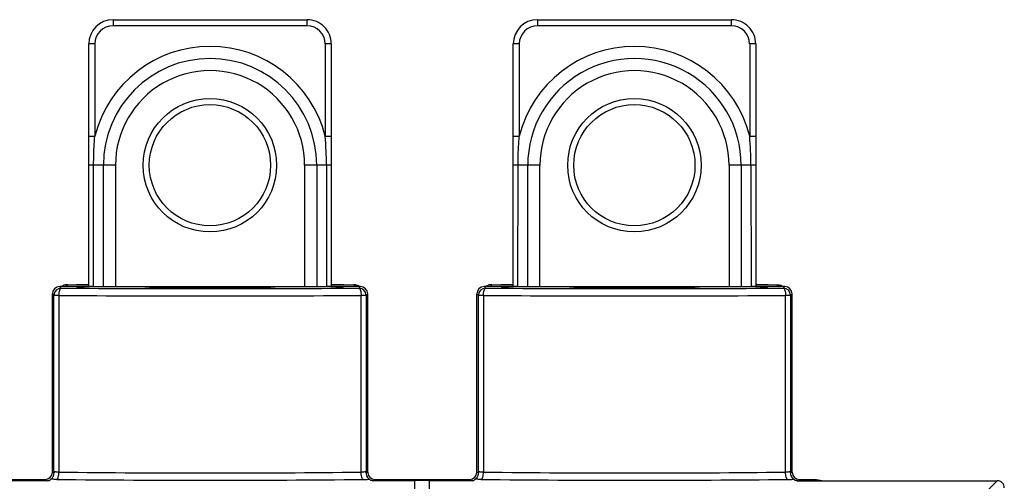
# Model space of a CAD drawing. Header units: millimetres. Extents: x 45 to 367, y 222 to 342.
# Tile 10 of 10: x 285 to 367, y 304 to 342. Entities that reach past the tile are written whole.
import ezdxf

# ---------------------------------------------------------------- set-up
doc = ezdxf.new("R2010")
doc.units = ezdxf.units.MM
doc.header["$LTSCALE"] = 36.957878
doc.layers.get('0').update_dxf_attribs({"linetype": 'CONTINUOUS'})

msp = doc.modelspace()

# ---------------------------------------------------------------- linework, layer by layer
at = {"color": 7}
for p, q in [((293.145, 341.749), (309.15, 341.749)), ((293.145, 341.749), (293.145, 341.249)), ((309.15, 341.249), (293.145, 341.249)), ((309.15, 341.249), (309.15, 341.749)), ((328.145, 341.749), (344.15, 341.749)), ((328.145, 341.749), (328.145, 341.249)), ((344.15, 341.249), (328.145, 341.249)), ((344.15, 341.249), (344.15, 341.749)), ((291.648, 339.752), (291.148, 339.752)), ((291.148, 319.751), (291.148, 339.752)), ((291.648, 339.752), (291.648, 332.155)), ((311.148, 339.752), (310.648, 339.752)), ((310.648, 339.752), (310.648, 332.155)), ((311.148, 339.751), (311.148, 319.759)), ((326.648, 339.752), (326.148, 339.752)), ((326.148, 319.751), (326.148, 339.752)), ((326.648, 339.752), (326.648, 332.155)), ((346.148, 339.752), (345.648, 339.752)), ((345.648, 339.752), (345.648, 332.155)), ((346.148, 339.751), (346.148, 319.759)), ((291.148, 332.155), (291.648, 332.155)), ((310.648, 332.155), (311.148, 332.155)), ((326.148, 332.155), (326.648, 332.155)), ((345.648, 332.155), (346.148, 332.155)), ((293.348, 329.749), (291.148, 329.749)), ((291.533, 319.752), (291.548, 329.749)), ((292.348, 319.753), (292.348, 329.749)), ((293.348, 329.749), (293.348, 319.753)), ((311.148, 329.749), (308.948, 329.749)), ((308.948, 329.749), (308.948, 319.753)), ((309.948, 329.749), (309.948, 319.753)), ((310.748, 329.749), (310.758, 319.753)), ((328.348, 329.749), (326.148, 329.749)), ((326.533, 319.752), (326.548, 329.749)), ((327.348, 319.753), (327.348, 329.749)), ((328.348, 319.753), (328.348, 329.749)), ((346.148, 329.749), (343.948, 329.749)), ((343.948, 329.749), (343.948, 319.753)), ((344.948, 329.749), (344.948, 319.753)), ((345.748, 329.749), (345.758, 319.753)), ((288.148, 304.45), (288.148, 319.149)), ((288.148, 319.149), (288.278, 319.019)), ((291.348, 319.751), (288.748, 319.749)), ((288.878, 319.619), (288.748, 319.749)), ((289.248, 319.754), (289.399, 319.906)), ((289.399, 319.906), (290.138, 319.91)), ((290.138, 319.91), (290.72, 319.913)), ((290.171, 319.726), (290.148, 319.749)), ((290.72, 319.913), (291.088, 319.914)), ((295.548, 319.716), (290.771, 319.716)), ((291.534, 319.751), (291.348, 319.751)), ((291.534, 319.753), (310.756, 319.753)), ((311.525, 319.716), (306.748, 319.716)), ((313.548, 319.749), (310.819, 319.751)), ((311.211, 319.914), (311.579, 319.913)), ((311.579, 319.913), (312.183, 319.91)), ((312.125, 319.726), (312.148, 319.749)), ((312.183, 319.91), (312.996, 319.905)), ((313.098, 319.901), (312.996, 319.912)), ((312.996, 319.905), (313.148, 319.754)), ((313.548, 319.749), (313.418, 319.619)), ((314.018, 319.019), (314.148, 319.149)), ((314.148, 304.45), (314.148, 319.149)), ((323.148, 319.149), (323.278, 319.019)), ((323.148, 304.45), (323.148, 319.149)), ((326.348, 319.751), (323.748, 319.749)), ((323.878, 319.619), (323.748, 319.749)), ((324.263, 319.788), (324.381, 319.905)), ((324.381, 319.905), (325.138, 319.909)), ((325.138, 319.909), (325.719, 319.912)), ((325.171, 319.726), (325.148, 319.749)), ((325.719, 319.912), (326.087, 319.914)), ((330.548, 319.716), (325.771, 319.716)), ((326.534, 319.751), (326.348, 319.751)), ((326.534, 319.753), (345.756, 319.753)), ((346.525, 319.716), (341.748, 319.716)), ((348.548, 319.749), (345.819, 319.751)), ((346.207, 319.914), (346.575, 319.913)), ((346.575, 319.913), (347.179, 319.91)), ((347.125, 319.726), (347.148, 319.749)), ((347.179, 319.91), (347.896, 319.906)), ((347.896, 319.906), (348.048, 319.754)), ((348.548, 319.749), (348.418, 319.619)), ((349.018, 319.019), (349.148, 319.149)), ((349.148, 304.45), (349.148, 319.149)), ((288.691, 319.019), (288.278, 319.019)), ((288.278, 304.494), (288.278, 319.019)), ((288.691, 319.019), (288.691, 304.455)), ((314.018, 319.019), (313.605, 319.019)), ((313.605, 304.455), (313.605, 319.019)), ((314.018, 319.019), (314.018, 304.494)), ((323.691, 319.019), (323.278, 319.019)), ((323.278, 304.494), (323.278, 319.019)), ((323.691, 319.019), (323.691, 304.455)), ((349.018, 319.019), (348.605, 319.019)), ((348.605, 304.455), (348.605, 319.019)), ((349.018, 319.019), (349.018, 304.494)), ((288.278, 304.494), (288.28, 304.384)), ((314.016, 304.384), (314.018, 304.494)), ((323.278, 304.494), (323.28, 304.384)), ((349.016, 304.384), (349.018, 304.494)), ((279.748, 303.85), (287.548, 303.85)), ((287.75, 303.749), (284.248, 303.749)), ((287.548, 303.85), (287.75, 303.749)), ((288.004, 303.864), (288.002, 303.864)), ((288.053, 303.863), (288.003, 303.862)), ((288.148, 304.45), (288.28, 304.384)), ((314.016, 304.384), (314.148, 304.45)), ((314.545, 303.749), (314.748, 303.85)), ((318.048, 303.749), (314.545, 303.749)), ((314.748, 303.85), (322.548, 303.85)), ((319.248, 303.763), (318.048, 303.763)), ((318.048, 298.682), (318.048, 303.763)), ((319.248, 298.682), (319.248, 303.763)), ((322.75, 303.749), (319.248, 303.749)), ((322.548, 303.85), (322.75, 303.749)), ((323.004, 303.864), (323.002, 303.864)), ((323.053, 303.863), (323.003, 303.862)), ((323.148, 304.45), (323.28, 304.384)), ((349.016, 304.384), (349.148, 304.45)), ((349.545, 303.749), (349.748, 303.85)), ((349.545, 303.749), (366.047, 303.749)), ((349.748, 303.85), (351.148, 303.85)), ((351.148, 303.85), (351.756, 303.749)), ((366.047, 303.749), (365.331, 303.036))]:
    msp.add_line(p, q, dxfattribs=at)
for centre, radius in [((301.139, 329.753), 5.5), ((301.139, 329.753), 5), ((336.139, 329.753), 5.5), ((336.139, 329.753), 5)]:
    msp.add_circle(centre, radius, dxfattribs=at)
for centre, radius, start, end in [((293.145, 339.752), 1.997, 90, 180), ((293.145, 339.752), 1.497, 90, 180), ((309.15, 339.752), 1.997, 359.98036, 90), ((309.15, 339.752), 1.497, 0.00018, 90), ((328.145, 339.752), 1.997, 90, 180), ((328.145, 339.752), 1.497, 90, 180), ((344.15, 339.752), 1.997, 359.98036, 90), ((344.15, 339.752), 1.497, 0.00018, 90), ((301.148, 329.749), 9.8, 14.21337, 165.78663), ((336.148, 329.749), 9.8, 14.21337, 165.78663), ((301.148, 329.749), 8.8, 0, 180), ((336.148, 329.749), 8.8, 0, 180.00002), ((301.148, 329.749), 7.8, 359.99991, 180), ((336.148, 329.749), 7.8, 359.99991, 180.00002), ((280.927, 329.715), 29.821, 0.06553, 4.69399), ((315.927, 329.715), 29.821, 0.06553, 4.69399), ((288.878, 319.019), 0.6, 90.00362, 179.99638), ((301.148, 2506.602), 2187.018, 269.678546, 270.321454), ((313.009, 318.932), 0.974, 84.72214, 90.74363), ((313.418, 319.019), 0.6, 0.00338, 89.99662), ((313.002, 318.956), 0.959, 55.44753, 59.22231), ((323.878, 319.019), 0.6, 90.00362, 179.99638), ((336.148, 2506.602), 2187.018, 269.678546, 270.321454), ((324.368, 318.937), 0.968, 89.27593, 107.17378), ((348.418, 319.019), 0.6, 0.00338, 89.99662), ((301.148, 2573.17), 2254.186, 269.683375, 270.316624), ((336.148, 2573.17), 2254.186, 269.683375, 270.316624), ((301.148, 1430.497), 1126.713, 269.357036, 270.642963), ((301.148, 1398.648), 1094.264, 269.347742, 270.652258), ((336.148, 1430.497), 1126.713, 269.357036, 270.642963), ((336.148, 1398.648), 1094.264, 269.347742, 270.652258), ((366.048, 303.15), 0.599, 359.82654, 90.02565)]:
    msp.add_arc(centre, radius, start, end, dxfattribs=at)
for centre, major_axis, ratio, start_param, end_param in [((288.748, 319.149), (-0.424, 0.424), 0.999695, 5.497939, 7.068431), ((290.771, 319.726), (0.6, 0), 0.017455, -3.124139, -1.570796), ((295.548, 319.705), (0.6, 0), 0.017455, 0, 1.570796), ((296.748, 319.696), (0.6, 0), 0.017455, 3.141593, 4.579869), ((301.148, 320.273), (33.9, 0), 0.017455, -1.703316, -1.438277), ((305.548, 319.696), (0.6, 0), 0.017455, -1.438277, 0), ((306.748, 319.705), (0.6, 0), 0.017455, 1.570796, 3.141593), ((311.525, 319.726), (0.6, 0), 0.017455, -1.570796, -0.017453), ((313.548, 319.149), (-0.424, -0.424), 0.999695, 8.639532, 10.210024), ((323.748, 319.149), (-0.424, 0.424), 0.999695, 5.497939, 7.068431), ((325.771, 319.726), (0.6, 0), 0.017455, -3.124139, -1.570796), ((330.548, 319.705), (0.6, 0), 0.017455, 0, 1.570796), ((331.748, 319.696), (0.6, 0), 0.017455, 3.141593, 4.579869), ((336.148, 320.273), (33.9, 0), 0.017455, -1.703316, -1.438277), ((340.548, 319.696), (0.6, 0), 0.017455, -1.438277, 0), ((341.748, 319.705), (0.6, 0), 0.017455, 1.570796, 3.141593), ((346.525, 319.726), (0.6, 0), 0.017455, -1.570796, -0.017453), ((348.548, 319.149), (-0.424, -0.424), 0.999695, 8.639532, 10.210024), ((287.548, 304.45), (0.537, -0.268), 0.99981, -1.107103, 0.463541), ((314.748, 304.45), (0.537, 0.268), 0.99981, 2.678052, 4.248696), ((322.548, 304.45), (0.537, -0.268), 0.99981, -1.107103, 0.463541), ((349.748, 304.45), (0.537, 0.268), 0.99981, 2.678052, 4.248696)]:
    msp.add_ellipse(centre, major_axis=major_axis, ratio=ratio, start_param=start_param, end_param=end_param, dxfattribs=at)
for points, knots in [([(291.548, 329.749), (291.548, 329.951), (291.557, 330.754), (291.599, 331.556), (291.648, 332.155)], [0, 0, 0, 0, 0.251466, 1, 1, 1, 1]), ([(326.548, 329.749), (326.548, 329.951), (326.557, 330.754), (326.599, 331.556), (326.648, 332.155)], [0, 0, 0, 0, 0.251466, 1, 1, 1, 1]), ([(288.691, 319.019), (288.692, 319.16), (288.713, 319.354), (288.786, 319.556), (288.849, 319.617), (288.878, 319.619)], [0, 0, 0, 0, 0.648579, 0.868685, 1, 1, 1, 1]), ([(310.819, 319.751), (310.849, 319.751), (310.945, 319.752), (311.041, 319.753), (311.106, 319.755)], [0, 0, 0, 0, 0.316154, 1, 1, 1, 1]), ([(312.995, 319.912), (312.996, 319.915), (313.012, 319.911), (313.03, 319.916), (313.071, 319.913), (313.101, 319.911), (313.118, 319.909)], [0, 0, 0, 0, 0.066422, 0.259849, 0.574313, 1, 1, 1, 1]), ([(313.118, 319.909), (313.145, 319.905), (313.276, 319.884), (313.402, 319.834), (313.493, 319.78)], [0, 0, 0, 0, 0.208443, 1, 1, 1, 1]), ([(313.418, 319.619), (313.447, 319.617), (313.511, 319.555), (313.584, 319.35), (313.604, 319.153), (313.605, 319.009)], [0, 0, 0, 0, 0.130854, 0.351113, 1, 1, 1, 1]), ([(323.691, 319.019), (323.692, 319.16), (323.713, 319.354), (323.786, 319.556), (323.849, 319.617), (323.878, 319.619)], [0, 0, 0, 0, 0.648579, 0.868685, 1, 1, 1, 1]), ([(323.863, 319.766), (323.888, 319.781), (323.97, 319.828), (324.059, 319.863), (324.123, 319.879)], [0, 0, 0, 0, 0.305482, 1, 1, 1, 1]), ([(345.819, 319.751), (345.849, 319.751), (345.945, 319.752), (346.041, 319.753), (346.106, 319.755)], [0, 0, 0, 0, 0.316154, 1, 1, 1, 1]), ([(348.418, 319.619), (348.447, 319.617), (348.511, 319.555), (348.584, 319.35), (348.604, 319.153), (348.605, 319.009)], [0, 0, 0, 0, 0.130854, 0.351113, 1, 1, 1, 1]), ([(288.691, 304.455), (288.636, 304.456), (288.538, 304.459), (288.413, 304.468), (288.33, 304.476), (288.293, 304.485), (288.279, 304.49), (288.278, 304.494)], [0, 0, 0, 0, 0.391377, 0.703779, 0.913444, 0.972805, 1, 1, 1, 1]), ([(314.018, 304.494), (314.017, 304.49), (314.003, 304.485), (313.966, 304.476), (313.882, 304.468), (313.757, 304.459), (313.659, 304.456), (313.605, 304.455)], [0, 0, 0, 0, 0.027181, 0.08653, 0.296184, 0.608593, 1, 1, 1, 1]), ([(323.691, 304.455), (323.636, 304.456), (323.538, 304.459), (323.413, 304.468), (323.33, 304.476), (323.293, 304.485), (323.279, 304.49), (323.278, 304.494)], [0, 0, 0, 0, 0.391377, 0.703779, 0.913444, 0.972805, 1, 1, 1, 1]), ([(349.018, 304.494), (349.017, 304.49), (349.003, 304.485), (348.966, 304.476), (348.882, 304.468), (348.757, 304.459), (348.659, 304.456), (348.605, 304.455)], [0, 0, 0, 0, 0.027181, 0.08653, 0.296184, 0.608593, 1, 1, 1, 1]), ([(287.75, 303.749), (287.799, 303.75), (287.895, 303.764), (287.975, 303.825), (288.003, 303.862)], [0, 0, 0, 0, 0.510402, 1, 1, 1, 1]), ([(288, 303.863), (288.005, 303.869), (288.027, 303.882), (288.07, 303.918), (288.135, 303.979), (288.176, 304.037), (288.196, 304.07)], [0, 0, 0, 0, 0.071998, 0.266168, 0.592745, 1, 1, 1, 1]), ([(288.504, 303.855), (288.464, 303.856), (288.313, 303.857), (288.163, 303.864), (288.053, 303.863)], [0, 0, 0, 0, 0.266821, 1, 1, 1, 1]), ([(288.196, 304.07), (288.238, 304.142), (288.274, 304.249), (288.28, 304.358), (288.28, 304.384)], [0, 0, 0, 0, 0.760706, 1, 1, 1, 1]), ([(288.504, 303.855), (288.532, 303.858), (288.593, 303.921), (288.67, 304.12), (288.689, 304.314), (288.691, 304.455)], [0, 0, 0, 0, 0.129648, 0.353876, 1, 1, 1, 1]), ([(313.791, 303.855), (313.763, 303.858), (313.703, 303.921), (313.626, 304.12), (313.606, 304.315), (313.605, 304.455)], [0, 0, 0, 0, 0.129889, 0.354383, 1, 1, 1, 1]), ([(313.792, 303.855), (313.838, 303.856), (314.004, 303.858), (314.171, 303.862), (314.291, 303.866)], [0, 0, 0, 0, 0.277778, 1, 1, 1, 1]), ([(314.016, 304.384), (314.015, 304.318), (314.036, 304.184), (314.112, 304.04), (314.188, 303.952), (314.237, 303.909), (314.27, 303.881), (314.288, 303.871), (314.291, 303.866)], [0, 0, 0, 0, 0.326805, 0.650398, 0.789994, 0.90062, 0.971764, 1, 1, 1, 1]), ([(314.545, 303.749), (314.496, 303.75), (314.398, 303.764), (314.319, 303.828), (314.291, 303.866)], [0, 0, 0, 0, 0.512617, 1, 1, 1, 1]), ([(322.75, 303.749), (322.799, 303.75), (322.895, 303.764), (322.975, 303.825), (323.003, 303.862)], [0, 0, 0, 0, 0.510395, 1, 1, 1, 1]), ([(323, 303.863), (323.005, 303.869), (323.027, 303.882), (323.07, 303.918), (323.135, 303.979), (323.176, 304.037), (323.196, 304.07)], [0, 0, 0, 0, 0.071987, 0.26616, 0.592741, 1, 1, 1, 1]), ([(323.504, 303.855), (323.464, 303.856), (323.313, 303.857), (323.163, 303.864), (323.053, 303.863)], [0, 0, 0, 0, 0.266821, 1, 1, 1, 1]), ([(323.196, 304.07), (323.238, 304.142), (323.274, 304.249), (323.28, 304.358), (323.28, 304.384)], [0, 0, 0, 0, 0.760706, 1, 1, 1, 1]), ([(323.504, 303.855), (323.532, 303.858), (323.593, 303.921), (323.67, 304.12), (323.689, 304.314), (323.691, 304.455)], [0, 0, 0, 0, 0.129648, 0.353876, 1, 1, 1, 1]), ([(348.791, 303.855), (348.763, 303.858), (348.703, 303.921), (348.626, 304.12), (348.606, 304.315), (348.605, 304.455)], [0, 0, 0, 0, 0.129889, 0.354383, 1, 1, 1, 1]), ([(348.792, 303.855), (348.838, 303.856), (349.004, 303.858), (349.171, 303.862), (349.291, 303.866)], [0, 0, 0, 0, 0.277778, 1, 1, 1, 1]), ([(349.016, 304.384), (349.015, 304.318), (349.036, 304.184), (349.112, 304.04), (349.188, 303.952), (349.237, 303.909), (349.27, 303.881), (349.288, 303.871), (349.291, 303.866)], [0, 0, 0, 0, 0.326805, 0.650398, 0.789994, 0.90062, 0.971764, 1, 1, 1, 1]), ([(349.545, 303.749), (349.496, 303.75), (349.398, 303.764), (349.319, 303.828), (349.291, 303.866)], [0, 0, 0, 0, 0.512617, 1, 1, 1, 1])]:
    msp.add_open_spline(points, degree=3, knots=knots, dxfattribs=at)
for points in [[(289.399, 319.906), (289.26, 319.907), (289.117, 319.877), (288.989, 319.819)], [(310.819, 319.751), (310.798, 319.752), (310.777, 319.754), (310.756, 319.751)], [(323.776, 319.705), (323.804, 319.727), (323.833, 319.747), (323.863, 319.766)], [(345.819, 319.751), (345.798, 319.752), (345.777, 319.754), (345.756, 319.751)], [(347.896, 319.906), (348.036, 319.907), (348.179, 319.877), (348.306, 319.819)]]:
    msp.add_open_spline(points, degree=3, dxfattribs=at)

doc.saveas('drawing.dxf')
